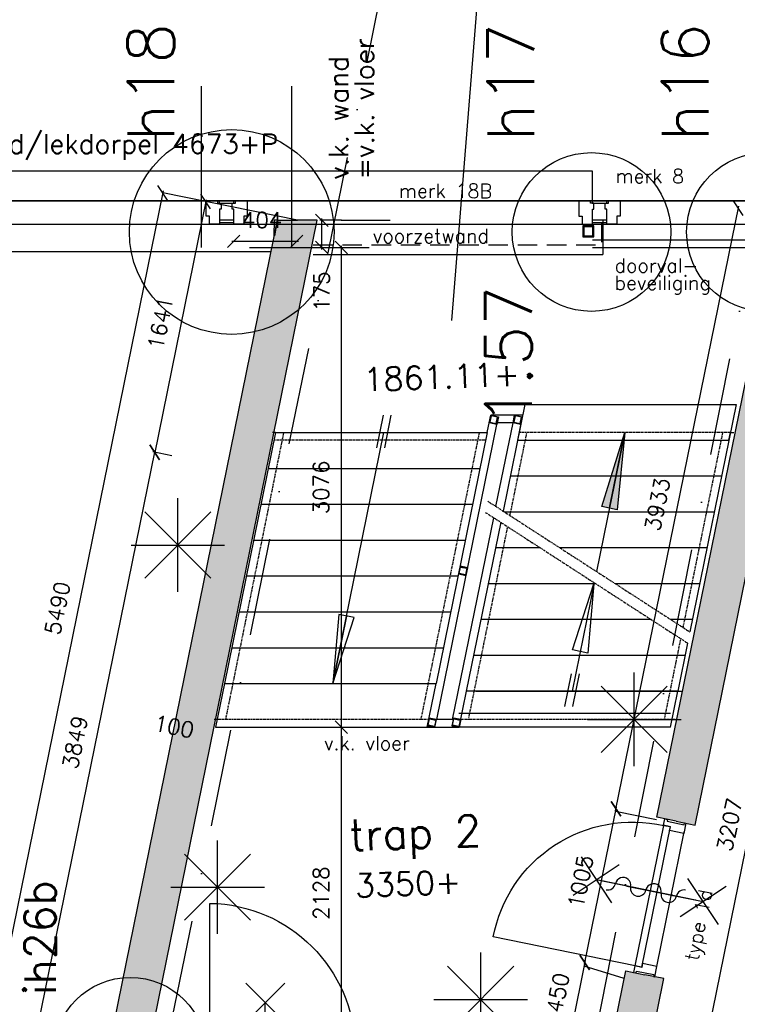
# Model space of a CAD drawing. Extents: x -84256 to 172857, y -58817 to 112048.
# Tile 84 of 90: x 35515 to 40120, y 89123 to 95438. Entities that reach past the tile are written whole.
import ezdxf
from ezdxf.enums import TextEntityAlignment as Align

# ---------------------------------------------------------------- set-up
doc = ezdxf.new("R2010")
doc.units = 0
doc.header["$LTSCALE"] = 50
doc.header["$MEASUREMENT"] = 0
doc.header["$PDMODE"] = 3
doc.header["$PDSIZE"] = 0.001
doc.linetypes.add('DASHDOT', pattern=[25, 12.5, -6.25, 0, -6.25])
doc.linetypes.add('HIDDEN2', pattern=[0.1875, 0.125, -0.0625])
doc.layers.get('0').update_dxf_attribs({"linetype": 'CONTINUOUS'})
doc.layers.get('DEFPOINTS').update_dxf_attribs({"linetype": 'CONTINUOUS'})
for name, color, linetype in [('00', 7, 'CONTINUOUS'), ('_BRANDCOMPART', 6, 'DASHDOT'), ('_DETAILNUMMERS', 4, 'CONTINUOUS'), ('_DETAILNUMMERSTEKST', 4, 'CONTINUOUS'), ('A--01A1_ACEER', 1, 'CONTINUOUS'), ('A--A21--_F12--', 7, 'CONTINUOUS'), ('A--A21--_F123-', 9, 'CONTINUOUS'), ('A--A22--_F123-', 9, 'CONTINUOUS'), ('A--A28--_F-2--', 7, 'CONTINUOUS'), ('A--L13A2_VLOEREN', 2, 'CONTINUOUS'), ('A--L21--', 3, 'CONTINUOUS'), ('A--L21--_F12--', 7, 'CONTINUOUS'), ('A--L22--', 7, 'CONTINUOUS'), ('A--L22--_F-2--', 7, 'CONTINUOUS'), ('A--L22A2_BINNENWAND', 2, 'CONTINUOUS'), ('A--L22A4_BINNENWAND', 4, 'CONTINUOUS'), ('A--L24A3_TRAPPEN', 3, 'CONTINUOUS'), ('A--L24AC1_TRAPPEN', 1, 'HIDDEN2'), ('A--L24D1_TRAPPEN', 1, 'CONTINUOUS'), ('A--L28--', 7, 'CONTINUOUS'), ('A--L28--_F-2--', 7, 'CONTINUOUS'), ('A--L28_KONSTRUKTIES', 4, 'CONTINUOUS'), ('A--L31--', 2, 'CONTINUOUS'), ('A--L31A1_BUITENKOZIJN', 1, 'CONTINUOUS'), ('A--L32--_F123-', 1, 'CONTINUOUS'), ('A--L32--_F123-DRAAIR', 7, 'CONTINUOUS'), ('A--L65--', 7, 'CONTINUOUS'), ('A--L65--_F-23-', 7, 'CONTINUOUS'), ('A--L65--_F123-', 7, 'CONTINUOUS'), ('A--L90--', 7, 'CONTINUOUS'), ('A--M$1A-_F123-', 1, 'CONTINUOUS'), ('A--T$1A-25_TEKST', 2, 'CONTINUOUS'), ('A--T$1A-_F123-_R', 4, 'CONTINUOUS'), ('A--T01A-18_TEKST', 1, 'CONTINUOUS'), ('A--T01A-25_TEKST', 2, 'CONTINUOUS'), ('HELLINGBANEN_TRAPPEN', 1, 'CONTINUOUS'), ('TEKSTKOZIJNMERK', 2, 'CONTINUOUS'), ('X--LR---_CP', 7, 'CONTINUOUS')]:
    doc.layers.add(name, color=color, linetype=linetype)
doc.layers.add('bruto vloeroppervlak', color=3, linetype='CONTINUOUS', plot=False)
doc.styles.add('ALFA-0_25', font='ROMANS')
doc.styles.add('B-01', font='SIMPLEX.SHX', dxfattribs={"width": 0.8, "height": 4.5})
doc.styles.add('HIEMSTRA', font='romans.shx')
doc.dimstyles.new('BEILEN', dxfattribs={"dimscale": 40, "dimtxt": 2.5, "dimasz": 2, "dimexe": 0.3, "dimexo": 0.3, "dimgap": 2, "dimtad": 1, "dimdec": 0, "dimzin": 0, "dimdsep": 46, "dimtxsty": 'HIEMSTRA', "dimblk1": 'OBLIQUE', "dimblk2": 'OBLIQUE', "dimsah": 1, "dimcen": -0.09, "dimdle": 0.3, "dimse1": 1, "dimclrd": 2, "dimclre": 2, "dimclrt": 3, "dimadec": 0, "dimazin": 0, "dimtfac": 1, "dimtdec": 4, "dimtofl": 0, "dimtmove": 2, "dimatfit": 3, "dimldrblk": 'OBLIQUE', "dimfxl": 1, "dimtvp": 625, "dimtolj": 1, "dimtzin": 0, "dimarcsym": 0})
doc.dimstyles.new('BEILEN$0', dxfattribs={"dimscale": 50, "dimtxt": 2.5, "dimasz": 2, "dimexe": 2, "dimexo": 0, "dimgap": 2, "dimtad": 1, "dimdec": 0, "dimzin": 0, "dimdsep": 46, "dimtxsty": 'ALFA-0_25', "dimblk1": 'OBLIQUE', "dimblk2": 'OBLIQUE', "dimsah": 1, "dimcen": -3, "dimdle": 2, "dimclrd": 1, "dimclre": 1, "dimclrt": 2, "dimadec": 0, "dimazin": 0, "dimtfac": 0.666667, "dimtofl": 0, "dimtmove": 2, "dimatfit": 3, "dimldrblk": 'OBLIQUE', "dimfxl": 1, "dimtvp": 0.833333, "dimtolj": 1, "dimtzin": 0, "dimarcsym": 0})
doc.dimstyles.get("Standard").update_dxf_attribs({"dimscale": 40, "dimtxt": 2.5, "dimasz": 2, "dimexe": 0.3, "dimexo": 0.3, "dimgap": 2, "dimtad": 0, "dimdec": 0, "dimzin": 0, "dimdsep": 46, "dimtxsty": 'HIEMSTRA', "dimblk1": 'OBLIQUE', "dimblk2": 'OBLIQUE', "dimsah": 1, "dimcen": -0.09, "dimdle": 0.3, "dimse1": 1, "dimclrd": 2, "dimclre": 2, "dimclrt": 3, "dimadec": 0, "dimazin": 0, "dimtfac": 1, "dimtdec": 4, "dimtix": 1, "dimtmove": 0, "dimatfit": 3, "dimldrblk": 'OBLIQUE', "dimfxl": 1, "dimtvp": 625, "dimtolj": 1, "dimtzin": 0, "dimarcsym": 0})

# ---------------------------------------------------------------- blocks, each defined once
blk = doc.blocks.new('S060204-')
at = {"layer": 'A--L65--_F-23-', "color": 255}
blk.add_circle((0, 0), 0.0123, dxfattribs=at)
at = {"layer": 'A--L65--_F123-', "color": 1, "linetype": 'Continuous'}
for points in [[(-1.25, 6.25), (1.25, 3.75)], [(1.25, 6.25), (-1.25, 3.75)], [(0, 0), (0, 5)]]:
    blk.add_lwpolyline(points, dxfattribs=at)
blk = doc.blocks.new('S060205A')
at = {"layer": 'A--L65--_F-23-', "color": 255}
blk.add_circle((0, -0.0123), 0.0123, dxfattribs=at)
at = {"layer": 'A--L65--_F123-', "color": 1, "linetype": 'Continuous'}
for points in [[(-0.5, 5.7377, 0.41), (0, 5.2377)], [(0, 4.2377, 1), (0, 5.2377)], [(0, 4.2377, 1), (0, 3.2377)], [(0, 2.2377, 1), (0, 3.2377)], [(0, 2.2377, 1), (0, 1.2377)], [(0.5, 0.7377, 0.41), (0, 1.2377)]]:
    blk.add_lwpolyline(points, format="xyb", dxfattribs=at)
blk.add_lwpolyline([(0, -0.0123), (0, 6.2377)], dxfattribs=at)
at = {"layer": 'A--L65--', "xscale": -1}
blk.add_blockref('S060204-', (0, 1.4877), dxfattribs=at)
blk.add_blockref('S060204-', (0, 1.4877), dxfattribs=at)
at = {"layer": 'A--L65--', "rotation": 180}
blk.add_blockref('S060204-', (0, 4.4877), dxfattribs=at)
blk.add_blockref('S060204-', (0, 4.4877), dxfattribs=at)
blk = doc.blocks.new('*U1107')
at = {"layer": 'A--A21--_F123-', "linetype": 'Continuous'}
blk.add_hatch(color=256, dxfattribs=at).paths.add_polyline_path([(0, 0), (-153, -125), (968.3, 5379.8), (1095.9, 5379.8), (1223.4, 5379.8), (153, 125)])
at = {"layer": 'A--A21--_F12--', "color": 8}
for points in [[(0, 0), (-153, -125), (1095.9, 5379.8), (968.3, 5379.8)], [(1095.9, 5379.8), (1223.4, 5379.8), (0, 0), (153, 125)]]:
    blk.add_solid(points, dxfattribs=at)
at = {"layer": 'A--L21--_F12--', "color": 3, "linetype": 'Continuous'}
for points in [[(-153, -125), (-153, -125), (968.3, 5379.8), (1095.9, 5379.8)], [(153, 125), (153, 125), (1223.4, 5379.8), (1095.9, 5379.8)]]:
    blk.add_lwpolyline(points, dxfattribs=at)
blk = doc.blocks.new('*U1106')
at = {"layer": 'A--A21--_F123-', "linetype": 'Continuous'}
blk.add_hatch(color=256, dxfattribs=at).paths.add_polyline_path([(0, 0), (-122.5, 25), (667.7, 3904.1), (795.3, 3904.1), (922.8, 3904.1), (122.5, -25)])
at = {"layer": 'A--A21--_F12--', "color": 8}
for points in [[(0, 0), (-122.5, 25), (795.3, 3904.1), (667.7, 3904.1)], [(795.3, 3904.1), (922.8, 3904.1), (0, 0), (122.5, -25)]]:
    blk.add_solid(points, dxfattribs=at)
at = {"layer": 'A--L21--_F12--', "color": 3, "linetype": 'Continuous'}
for points in [[(0, 0), (-122.5, 25), (667.7, 3904.1), (795.3, 3904.1)], [(0, 0), (122.5, -25), (922.8, 3904.1), (795.3, 3904.1)]]:
    blk.add_lwpolyline(points, dxfattribs=at)
blk = doc.blocks.new('*U1104')
at = {"layer": 'A--A21--_F123-', "linetype": 'Continuous'}
blk.add_hatch(color=256, dxfattribs=at).paths.add_polyline_path([(0, 0), (-102.1, 125), (-12.3, 565.9), (110.2, 540.9), (232.7, 516), (153, 125)])
at = {"layer": 'A--A21--_F12--', "color": 8}
for points in [[(0, 0), (-102.1, 125), (110.2, 540.9), (-12.3, 565.9)], [(110.2, 540.9), (232.7, 516), (0, 0), (153, 125)]]:
    blk.add_solid(points, dxfattribs=at)
at = {"layer": 'A--L21--_F12--', "color": 3, "linetype": 'Continuous'}
for points in [[(-102.1, 125), (-102.1, 125), (-12.3, 565.9), (110.2, 540.9)], [(153, 125), (153, 125), (232.7, 516), (110.2, 540.9)]]:
    blk.add_lwpolyline(points, dxfattribs=at)
blk = doc.blocks.new('*U1086')
at = {"layer": 'A--A22--_F123-', "linetype": 'Continuous'}
h = blk.add_hatch(dxfattribs=at)
h.set_pattern_fill('ALFALINE', color=256, scale=300, style=0)
h.set_pattern_definition([(45, (-37159.46, -94101.7), (-212.132, 212.132), [])])
h.paths.add_polyline_path([(0, 0), (-10.2, -50), (-12.1, -50), (-12.1, 0), (-12.1, 50), (10.2, 50)])
at = {"layer": 'A--L22--_F-2--', "color": 3, "linetype": 'Continuous'}
for points in [[(0, 0), (10.2, 50), (-12.1, 50), (-12.1, 0)], [(0, 0), (-10.2, -50), (-12.1, -50), (-12.1, 0)]]:
    blk.add_lwpolyline(points, dxfattribs=at)
blk = doc.blocks.new('_OBLIQUE')
at = {"color": 0, "linetype": 'ByBlock'}
blk.add_line((-0.5, -0.5), (0.5, 0.5), dxfattribs=at)
blk = doc.blocks.new('*D217')
at = {"color": 2, "linetype": 'ByBlock', "transparency": 16777216}
blk.add_line((36435.5, 94339.5), (35334.8, 88936.1), dxfattribs=at)
at = {"layer": 'DEFPOINTS', "color": 0, "linetype": 'ByBlock', "transparency": 16777216}
for p in [(36433.1, 94327.7), (35337.2, 88947.9), (35337.2, 88947.9)]:
    blk.add_point(p, dxfattribs=at)
at = {"color": 2, "linetype": 'ByBlock', "transparency": 16777216, "xscale": 80, "yscale": 80, "zscale": 80}
for p, rotation in [((36433.1, 94327.7), 78.48629033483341), ((35337.2, 88947.9), 258.4862903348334)]:
    blk.add_blockref('_OBLIQUE', p, dxfattribs=dict(at, rotation=rotation))
at = {"color": 3, "linetype": 'ByBlock', "transparency": 16777216, "insert": (35757.8, 91663.7), "char_height": 100, "attachment_point": 5, "rotation": 78.48629, "style": 'HIEMSTRA'}
blk.add_mtext('\\A1;5490', dxfattribs=at)
blk = doc.blocks.new('*D222')
at = {"color": 2, "linetype": 'ByBlock', "transparency": 16777216}
for p, q in [((36711.7, 94283.2), (36379.3, 92651.3)), ((36492.4, 92640.5), (36369.9, 92665.5))]:
    blk.add_line(p, q, dxfattribs=at)
at = {"layer": 'DEFPOINTS', "color": 0, "linetype": 'ByBlock', "transparency": 16777216}
for p in [(36831.8, 94246.5), (36381.7, 92663.1), (36504.1, 92638.1)]:
    blk.add_point(p, dxfattribs=at)
at = {"color": 2, "linetype": 'ByBlock', "transparency": 16777216, "xscale": 80, "yscale": 80, "zscale": 80}
for p, rotation in [((36709.3, 94271.5), 78.486290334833), ((36381.7, 92663.1), 258.486290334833)]:
    blk.add_blockref('_OBLIQUE', p, dxfattribs=dict(at, rotation=rotation))
at = {"color": 3, "linetype": 'ByBlock', "transparency": 16777216, "insert": (36418.1, 93493.2), "char_height": 100, "attachment_point": 5, "rotation": 78.48629, "style": 'HIEMSTRA'}
blk.add_mtext('\\A1;1641', dxfattribs=at)
blk = doc.blocks.new('*D223')
at = {"color": 2, "linetype": 'ByBlock', "transparency": 16777216}
for p, q in [((35611, 88879.9), (36384.1, 92674.9)), ((36492.4, 92640.6), (36369.9, 92665.5))]:
    blk.add_line(p, q, dxfattribs=at)
at = {"layer": 'DEFPOINTS', "color": 0, "linetype": 'ByBlock', "transparency": 16777216}
for p in [(36381.7, 92663.1), (36504.2, 92638.2), (35735.9, 88866.7)]:
    blk.add_point(p, dxfattribs=at)
at = {"color": 2, "linetype": 'ByBlock', "transparency": 16777216, "xscale": 80, "yscale": 80, "zscale": 80}
for p, rotation in [((36381.7, 92663.1), 78.48629033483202), ((35613.4, 88891.6), 258.486290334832)]:
    blk.add_blockref('_OBLIQUE', p, dxfattribs=dict(at, rotation=rotation))
at = {"color": 3, "linetype": 'ByBlock', "transparency": 16777216, "insert": (35870.2, 90803.3), "char_height": 100, "attachment_point": 5, "rotation": 78.48629, "style": 'HIEMSTRA'}
blk.add_mtext('\\A1;3849', dxfattribs=at)
blk = doc.blocks.new('*D225')
at = {"color": 2, "linetype": 'ByBlock', "transparency": 16777216}
for p, q in [((41123.9, 93594.9), (41324.3, 93550.6)), ((40214.1, 88593.5), (41315.2, 93564.9))]:
    blk.add_line(p, q, dxfattribs=at)
at = {"layer": 'DEFPOINTS', "color": 0, "linetype": 'ByBlock', "transparency": 16777216}
for p in [(41112.2, 93597.5), (41312.6, 93553.2), (40016.3, 88649.6)]:
    blk.add_point(p, dxfattribs=at)
at = {"color": 2, "linetype": 'ByBlock', "transparency": 16777216, "xscale": 80, "yscale": 80, "zscale": 80}
for p, rotation in [((41312.6, 93553.2), 77.51168052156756), ((40216.7, 88605.2), 257.5116805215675)]:
    blk.add_blockref('_OBLIQUE', p, dxfattribs=dict(at, rotation=rotation))
at = {"color": 3, "linetype": 'ByBlock', "transparency": 16777216, "insert": (40637.7, 91107.3), "char_height": 100, "attachment_point": 5, "rotation": 77.51168, "style": 'HIEMSTRA'}
blk.add_mtext('\\A1;5068', dxfattribs=at)
blk = doc.blocks.new('*D227')
at = {"color": 2, "linetype": 'ByBlock', "transparency": 16777216}
for p, q in [((40519.8, 91832.4), (39874.9, 88666.2)), ((39834.5, 88686.6), (39889, 88675.5))]:
    blk.add_line(p, q, dxfattribs=at)
at = {"layer": 'DEFPOINTS', "color": 0, "linetype": 'ByBlock', "transparency": 16777216}
for p in [(40462.9, 91831.7), (39822.8, 88689), (39877.3, 88677.9)]:
    blk.add_point(p, dxfattribs=at)
at = {"color": 2, "linetype": 'ByBlock', "transparency": 16777216, "xscale": 80, "yscale": 80, "zscale": 80}
for p, rotation in [((40517.4, 91820.6), 78.4862903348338), ((39877.3, 88677.9), 258.4862903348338)]:
    blk.add_blockref('_OBLIQUE', p, dxfattribs=dict(at, rotation=rotation))
at = {"color": 3, "linetype": 'ByBlock', "transparency": 16777216, "insert": (40070, 90275.2), "char_height": 100, "attachment_point": 5, "rotation": 78.48629, "style": 'HIEMSTRA'}
blk.add_mtext('\\A1;3207', dxfattribs=at)
blk = doc.blocks.new('*D242')
at = {"layer": 'A--M$1A-_F123-', "color": 2, "linetype": 'Continuous', "lineweight": -2, "transparency": 16777216}
for p, q in [((37579, 93988.7), (37579, 90888.3)), ((37573.4, 90900.3), (37591, 90900.3))]:
    blk.add_line(p, q, dxfattribs=at)
at = {"layer": 'DEFPOINTS', "color": 0, "linetype": 'Continuous', "transparency": 16777216}
for p in [(37561.4, 93976.7), (37561.4, 90900.3), (37579, 90900.3)]:
    blk.add_point(p, dxfattribs=at)
at = {"layer": 'A--M$1A-_F123-', "color": 2, "linetype": 'Continuous', "lineweight": -2, "transparency": 16777216, "xscale": 80, "yscale": 80, "zscale": 80}
for p, rotation in [((37579, 93976.7), 90), ((37579, 90900.3), 270)]:
    blk.add_blockref('_OBLIQUE', p, dxfattribs=dict(at, rotation=rotation))
at = {"layer": 'A--M$1A-_F123-', "color": 3, "linetype": 'Continuous', "transparency": 16777216, "insert": (37449, 92438.5), "char_height": 100, "attachment_point": 5, "rotation": 90, "style": 'HIEMSTRA'}
blk.add_mtext('\\A1;3076', dxfattribs=at)
blk = doc.blocks.new('*D243')
at = {"layer": 'A--M$1A-_F123-', "color": 2, "linetype": 'Continuous', "lineweight": -2, "transparency": 16777216}
for p, q in [((37579, 90912.3), (37579, 88759.9)), ((37640, 88771.9), (37567, 88771.9))]:
    blk.add_line(p, q, dxfattribs=at)
at = {"layer": 'DEFPOINTS', "color": 0, "linetype": 'Continuous', "transparency": 16777216}
for p in [(37457.9, 90900.3), (37579, 88771.9), (37652, 88771.9)]:
    blk.add_point(p, dxfattribs=at)
at = {"layer": 'A--M$1A-_F123-', "color": 2, "linetype": 'Continuous', "lineweight": -2, "transparency": 16777216, "xscale": 80, "yscale": 80, "zscale": 80}
for p, rotation in [((37579, 90900.3), 90), ((37579, 88771.9), 270)]:
    blk.add_blockref('_OBLIQUE', p, dxfattribs=dict(at, rotation=rotation))
at = {"layer": 'A--M$1A-_F123-', "color": 3, "linetype": 'Continuous', "transparency": 16777216, "insert": (37449, 89836.1), "char_height": 100, "attachment_point": 5, "rotation": 90, "style": 'HIEMSTRA'}
blk.add_mtext('\\A1;2128', dxfattribs=at)
blk = doc.blocks.new('Q020604-')
at = {"layer": 'A--A28--_F-2--', "color": 3}
for points in [[(-21, 21.1), (-25, -24.9), (-25, 25.1)], [(-21, 21.1), (-25, 25.1), (25, 25.1)], [(-21, 21.1), (-21, -20.9), (-25, -24.9)], [(25, 25.1), (21, 21.1), (-21, 21.1)], [(25, 25.1), (25, -24.9), (21, 21.1)], [(25, -24.9), (21, -20.9), (21, 21.1)], [(25, -24.9), (-25, -24.9), (-21, -20.9)], [(25, -24.9), (-21, -20.9), (21, -20.9)]]:
    blk.add_solid(points, dxfattribs=at)
at = {"layer": 'A--L28--_F-2--', "color": 3, "linetype": 'Continuous'}
blk.add_lwpolyline([(-25, -24.9), (-21, -20.9), (-21, 21.1), (21, 21.1), (21, -20.9), (-21, -20.9), (-25, -24.9), (25, -24.9), (25, 25.1), (-25, 25.1)], close=True, dxfattribs=at)
at = {"layer": 'X--LR---_CP', "color": 4, "linetype": 'Continuous'}
for p in [(-25, 0.1), (0, 0), (25, 0.1)]:
    blk.add_point(p, dxfattribs=at)
blk = doc.blocks.new('*D341')
at = {"layer": 'A--M$1A-_F123-', "color": 2, "linetype": 'Continuous', "lineweight": -2, "transparency": 16777216}
for p, q in [((23981.9, 29671.5), (23903.5, 29687.4)), ((23978.7, 29655.8), (23984.3, 29683.2)), ((24079.9, 29651.5), (23981.9, 29671.5)), ((24079.9, 29651.5), (24158.2, 29635.5))]:
    blk.add_line(p, q, dxfattribs=at)
at = {"layer": 'DEFPOINTS', "color": 0, "linetype": 'Continuous', "transparency": 16777216}
for p in [(23976.3, 29644), (23981.9, 29671.5), (24074.3, 29624)]:
    blk.add_point(p, dxfattribs=at)
at = {"layer": 'A--M$1A-_F123-', "color": 2, "linetype": 'Continuous', "lineweight": -2, "transparency": 16777216, "xscale": 80, "yscale": 80, "zscale": 80}
for p, rotation in [((23981.9, 29671.5), 348.4862903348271), ((24079.9, 29651.5), 168.4862903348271)]:
    blk.add_blockref('_OBLIQUE', p, dxfattribs=dict(at, rotation=rotation))
at = {"layer": 'A--M$1A-_F123-', "color": 3, "linetype": 'Continuous', "transparency": 16777216, "insert": (36506, 90903.8), "char_height": 100, "attachment_point": 5, "rotation": 348.48629, "style": 'HIEMSTRA'}
blk.add_mtext('\\A1;100', dxfattribs=at)
blk = doc.blocks.new('*D352')
at = {"layer": 'A--M$1A-_F123-', "color": 2, "linetype": 'Continuous', "lineweight": -2, "transparency": 16777216}
for p, q in [((37453.6, 93964.7), (37453.6, 94163.7)), ((37579.1, 94151.7), (37441.6, 94151.7))]:
    blk.add_line(p, q, dxfattribs=at)
at = {"layer": 'DEFPOINTS', "color": 0, "linetype": 'Continuous', "transparency": 16777216}
for p in [(37453.6, 94151.7), (37591.1, 94151.7), (37591.1, 93976.7)]:
    blk.add_point(p, dxfattribs=at)
at = {"layer": 'A--M$1A-_F123-', "color": 2, "linetype": 'Continuous', "lineweight": -2, "transparency": 16777216, "xscale": 80, "yscale": 80, "zscale": 80}
for p, rotation in [((37453.6, 94151.7), 90), ((37453.6, 93976.7), 270)]:
    blk.add_blockref('_OBLIQUE', p, dxfattribs=dict(at, rotation=rotation))
at = {"layer": 'A--M$1A-_F123-', "color": 3, "linetype": 'Continuous', "transparency": 16777216, "insert": (37453.6, 93695.3), "char_height": 100, "attachment_point": 5, "rotation": 90, "style": 'HIEMSTRA'}
blk.add_mtext('\\A1;175', dxfattribs=at)
blk = doc.blocks.new('*D374')
at = {"layer": 'A--M$1A-_F123-', "color": 2, "linetype": 'Continuous', "lineweight": -2, "transparency": 16777216}
for p, q in [((39143.5, 89403), (39048.9, 88938.6)), ((39057.2, 88949.2), (39039.6, 88952.7))]:
    blk.add_line(p, q, dxfattribs=at)
at = {"layer": 'DEFPOINTS', "color": 0, "linetype": 'Continuous', "transparency": 16777216}
for p in [(39158.8, 89387.6), (39051.3, 88950.3), (39069, 88946.8)]:
    blk.add_point(p, dxfattribs=at)
at = {"layer": 'A--M$1A-_F123-', "color": 2, "linetype": 'Continuous', "lineweight": -2, "transparency": 16777216, "xscale": 80, "yscale": 80, "zscale": 80}
for p, rotation in [((39141.1, 89391.2), 78.48629127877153), ((39051.3, 88950.3), 258.4862912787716)]:
    blk.add_blockref('_OBLIQUE', p, dxfattribs=dict(at, rotation=rotation))
at = {"layer": 'A--M$1A-_F123-', "color": 3, "linetype": 'Continuous', "transparency": 16777216, "insert": (38968.9, 89196.7), "char_height": 100, "attachment_point": 5, "rotation": 78.48629, "style": 'HIEMSTRA'}
blk.add_mtext('\\A1;450', dxfattribs=at)
blk = doc.blocks.new('*D376')
at = {"layer": 'A--M$1A-_F123-', "color": 2, "linetype": 'Continuous', "lineweight": -2, "transparency": 16777216}
for p, q in [((39138.7, 89379.4), (39344.1, 90387.7)), ((39353.5, 90373.6), (39353.5, 90373.6))]:
    blk.add_line(p, q, dxfattribs=at)
at = {"layer": 'DEFPOINTS', "color": 0, "linetype": 'Continuous', "transparency": 16777216}
for p in [(39341.7, 90376), (39341.7, 90376), (39141.1, 89391.2)]:
    blk.add_point(p, dxfattribs=at)
at = {"layer": 'A--M$1A-_F123-', "color": 2, "linetype": 'Continuous', "lineweight": -2, "transparency": 16777216, "xscale": 80, "yscale": 80, "zscale": 80}
for p, rotation in [((39341.7, 90376), 78.48629033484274), ((39141.1, 89391.2), 258.4862903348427)]:
    blk.add_blockref('_OBLIQUE', p, dxfattribs=dict(at, rotation=rotation))
at = {"layer": 'A--M$1A-_F123-', "color": 3, "linetype": 'Continuous', "transparency": 16777216, "insert": (39114.1, 89909.5), "char_height": 100, "attachment_point": 5, "rotation": 78.48629, "style": 'HIEMSTRA'}
blk.add_mtext('\\A1;1005', dxfattribs=at)
blk = doc.blocks.new('*D377')
at = {"layer": 'A--M$1A-_F123-', "color": 2, "linetype": 'Continuous', "lineweight": -2, "transparency": 16777216}
for p, q in [((39339.3, 90364.2), (40129.2, 94241.9)), ((40115.1, 94232.5), (40115.1, 94232.5))]:
    blk.add_line(p, q, dxfattribs=at)
at = {"layer": 'DEFPOINTS', "color": 0, "linetype": 'Continuous', "transparency": 16777216}
for p in [(40126.8, 94230.1), (40126.8, 94230.1), (39341.7, 90376)]:
    blk.add_point(p, dxfattribs=at)
at = {"layer": 'A--M$1A-_F123-', "color": 2, "linetype": 'Continuous', "lineweight": -2, "transparency": 16777216, "xscale": 80, "yscale": 80, "zscale": 80}
for p, rotation in [((40126.8, 94230.1), 78.48629033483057), ((39341.7, 90376), 258.4862903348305)]:
    blk.add_blockref('_OBLIQUE', p, dxfattribs=dict(at, rotation=rotation))
at = {"layer": 'A--M$1A-_F123-', "color": 3, "linetype": 'Continuous', "transparency": 16777216, "insert": (39606.9, 92329), "char_height": 100, "attachment_point": 5, "rotation": 78.48629, "style": 'HIEMSTRA'}
blk.add_mtext('\\A1;3933', dxfattribs=at)
blk = doc.blocks.new('DETAILNR')
at = {"layer": '_DETAILNUMMERS'}
blk.add_circle((32.9, -23.2), 490.7, dxfattribs=at)
at = {"layer": 'X--LR---_CP'}
blk.add_point((0, 0), dxfattribs=at)
at = {"layer": '_DETAILNUMMERSTEKST', "style": 'ALFA-0_25'}
blk.add_attdef('DETAILNR', text='', height=200, rotation=90, dxfattribs=at).set_placement((-618.4, 223.8), align=Align.RIGHT)
blk = doc.blocks.new('*D554')
at = {"layer": 'A--M$1A-_F123-', "color": 2, "linetype": 'Continuous', "lineweight": -2, "transparency": 16777216}
blk.add_line((36876.3, 94016.7), (37304.2, 94016.7), dxfattribs=at)
at = {"layer": 'DEFPOINTS', "color": 0, "linetype": 'Continuous', "transparency": 16777216}
for p in [(36888.3, 94016.2), (37292.2, 94016.7), (37292.2, 94016.7)]:
    blk.add_point(p, dxfattribs=at)
at = {"layer": 'A--M$1A-_F123-', "color": 2, "linetype": 'Continuous', "lineweight": -2, "transparency": 16777216, "xscale": 80, "yscale": 80, "zscale": 80, "rotation": 180}
blk.add_blockref('_OBLIQUE', (36888.3, 94016.7), dxfattribs=at)
at = {"layer": 'A--M$1A-_F123-', "color": 2, "linetype": 'Continuous', "lineweight": -2, "transparency": 16777216, "xscale": 80, "yscale": 80, "zscale": 80}
blk.add_blockref('_OBLIQUE', (37292.2, 94016.7), dxfattribs=at)
at = {"layer": 'A--M$1A-_F123-', "color": 3, "linetype": 'Continuous', "transparency": 16777216, "insert": (37070.1, 94153.3), "char_height": 100, "attachment_point": 5, "style": 'HIEMSTRA'}
blk.add_mtext('\\A1;404', dxfattribs=at)
blk = doc.blocks.new('fijn_schuurwerk')
at = {"layer": '00', "color": 4}
for p, q in [((-0.000025, 300), (-0.000025, -300)), ((-212.132075, 212.132), (212.132025, -212.132)), ((-212.131875, -212.132), (212.132025, 212.13215)), ((-299.999975, 0), (299.999975, 0))]:
    blk.add_line(p, q, dxfattribs=at)

msp = doc.modelspace()

# ---------------------------------------------------------------- hatches: boundary and pattern name
at = {"layer": 'A--L28_KONSTRUKTIES'}
h = msp.add_hatch(color=256, dxfattribs=at)
h.paths.add_polyline_path([(39198.6, 94116.3), (39128.6, 94116.3), (39128.6, 94053.7), (39134.9, 94053.7), (39134.9, 94110), (39192.3, 94110), (39192.3, 94053.7), (39198.6, 94053.7)])
h.paths.add_polyline_path([(39198.6, 94053.7), (39192.3, 94053.7), (39192.3, 94052.6), (39134.9, 94052.6), (39134.9, 94053.7), (39128.6, 94053.7), (39128.6, 94046.3), (39198.6, 94046.3)])
at = {"layer": 'HELLINGBANEN_TRAPPEN'}
msp.add_hatch(color=256, dxfattribs=at).paths.add_polyline_path([(39397.6, 92790.3), (39349, 92295.4), (39249.8, 92315.7)])

# ---------------------------------------------------------------- linework, layer by layer
for p, q in [((36682.6, 93976.7), (36682.6, 95011.1)), ((37261.6, 93976.7), (37261.6, 95011.1)), ((36989.3, 93976.7), (37757.7, 93976.7)), ((36923.3, 91640.3), (36923.3, 91640.3))]:
    msp.add_line(p, q)
at = {"layer": '_BRANDCOMPART'}
msp.add_lwpolyline([(37866.8, 95780.1), (36480, 88971.9), (39218.8, 88971.9), (40494.1, 95381.1)], dxfattribs=at)
at = {"layer": '_DETAILNUMMERS'}
for centre, radius in [((36875.6, 94076.4), 656.7), ((39184.3, 94076.4), 508.9), ((40303.5, 94076.4), 508.9)]:
    msp.add_circle(centre, radius, dxfattribs=at)
at = {"layer": 'A--01A1_ACEER', "linetype": 'Continuous'}
msp.add_line((37579, 94151.7), (37892.7, 94151.7), dxfattribs=at)
at = {"layer": 'A--L13A2_VLOEREN'}
for p, q in [((38514.9, 92790.3), (38537.8, 92902.6)), ((38741.9, 92902.6), (38537.8, 92902.6)), ((38741.9, 92902.6), (38708.8, 92740.3)), ((37157.6, 92790.3), (37137.2, 92790.3)), ((40066.1, 92740.3), (40076.3, 92790.3)), ((40076.3, 92790.3), (40096.7, 92790.3)), ((36829.6, 91180.3), (36772.6, 90900.3)), ((38129.9, 90900.3), (38186.9, 91180.3)), ((38380.8, 91130.3), (38334, 90900.3)), ((39738.2, 91130.3), (38380.8, 91130.3)), ((39691.3, 90900.3), (39738.2, 91130.3)), ((36782.8, 90950.3), (36762.3, 90950.3)), ((38293.2, 90950.3), (38191.1, 90950.3)), ((39691.3, 90988.3), (38334, 90988.3)), ((39721.9, 90950.3), (39701.5, 90950.3)), ((36772.6, 90900.3), (38129.9, 90900.3)), ((39691.3, 90900.3), (38334, 90900.3))]:
    msp.add_line(p, q, dxfattribs=at)
at = {"layer": 'A--L22A2_BINNENWAND', "color": 4, "linetype": 'HIDDEN2', "ltscale": 20}
for p in [(39248.6, 94136.3), (37398.3, 93994.6)]:
    msp.add_line(p, (39248.6, 93994.3), dxfattribs=at)
at = {"layer": 'A--L22A2_BINNENWAND'}
for p, q in [((39256.7, 94151.3), (39256.7, 93931.5)), ((31947.6, 93951.7), (37128.9, 93951.7)), ((37398.3, 93931.7), (39256.7, 93931.5))]:
    msp.add_line(p, q, dxfattribs=at)
at = {"layer": 'A--L22A4_BINNENWAND', "linetype": 'Continuous'}
for p, q in [((39189.6, 94466.7), (29258.3, 94466.7)), ((39189.6, 94276.5), (39189.6, 94466.7))]:
    msp.add_line(p, q, dxfattribs=at)
at = {"layer": 'A--L24A3_TRAPPEN'}
for p, q in [((38755.7, 92970.3), (38616.4, 92286.5)), ((38755.7, 92970.3), (40113, 92970.3)), ((40113, 92970.3), (39815.8, 91511.3)), ((37157.6, 92790.3), (36829.6, 91180.3)), ((37157.6, 92790.3), (38514.9, 92790.3)), ((38514.9, 92790.3), (38186.9, 91180.3)), ((38708.8, 92740.3), (40066.1, 92740.3)), ((37110.7, 92560.3), (38468, 92560.3)), ((40019.3, 92510.3), (38662, 92510.3)), ((37063.9, 92330.3), (38421.2, 92330.3)), ((39972.4, 92280.3), (38626, 92280.3)), ((38601.7, 92214.6), (38380.8, 91130.3)), ((37017, 92100.3), (38374.3, 92100.3)), ((38855.9, 92050.3), (38568.2, 92050.3)), ((39925.6, 92050.3), (38981.8, 92050.3)), ((36970.2, 91870.3), (38327.5, 91870.3)), ((39211.8, 91820.3), (38521.4, 91820.3)), ((39878.7, 91820.3), (39337.7, 91820.3)), ((36923.3, 91640.3), (38280.6, 91640.3)), ((39567.6, 91590.3), (38474.5, 91590.3)), ((39831.9, 91590.3), (39693.5, 91590.3)), ((36876.5, 91410.3), (38233.8, 91410.3)), ((39801.1, 91439.3), (39738.2, 91130.3)), ((39785, 91360.3), (38427.7, 91360.3)), ((36829.6, 91180.3), (38186.9, 91180.3)), ((39738.2, 91130.3), (38380.8, 91130.3))]:
    msp.add_line(p, q, dxfattribs=at)
at = {"layer": 'A--L24AC1_TRAPPEN'}
for p, q in [((37208.6, 92790.3), (36835.8, 90950.3)), ((38463.9, 92790.3), (38089, 90950.3)), ((38661.5, 92257.4), (38770, 92790.3)), ((40076.3, 92790.3), (38719, 92790.3)), ((40025.3, 92790.3), (39770.7, 91540.4)), ((38504.7, 92740.3), (37147.4, 92740.3)), ((38519.3, 92349.2), (39815.8, 91511.3)), ((38504.7, 92277.3), (39801.1, 91439.3)), ((38395.2, 90950.3), (38646.8, 92185.5)), ((39756, 91468.5), (39650.5, 90950.3)), ((38140.1, 90950.3), (36782.8, 90950.3)), ((39701.5, 90950.3), (38344.2, 90950.3)), ((39701.5, 90950.3), (38344.2, 90950.3))]:
    msp.add_line(p, q, dxfattribs=at)
at = {"layer": 'A--L24D1_TRAPPEN'}
for p, q in [((38191.1, 90950.3), (38578.6, 92852.6)), ((38571.3, 92315.7), (38680.7, 92852.6)), ((38680.7, 92852.6), (38578.6, 92852.6)), ((38293.2, 90950.3), (38556.6, 92243.7)), ((38129.9, 90900.3), (38334, 90900.3))]:
    msp.add_line(p, q, dxfattribs=at)
at = {"layer": 'A--L28_KONSTRUKTIES'}
for points in [[(39128.6, 94046.3), (39198.6, 94046.3), (39198.6, 94116.3), (39128.6, 94116.3)], [(39134.9, 94052.6), (39192.3, 94052.6), (39192.3, 94110), (39134.9, 94110)]]:
    msp.add_lwpolyline(points, close=True, dxfattribs=at)
at = {"layer": 'A--L31--', "color": 2, "linetype": 'Continuous'}
for p, q in [((36889.3, 94273.4), (36795.3, 94273.4)), ((36795.3, 94273.4), (36795.3, 94261.4)), ((36795.3, 94261.4), (36889.3, 94261.4)), ((36796.3, 94222.4), (36796.3, 94151.4)), ((36889.3, 94261.4), (36889.3, 94273.4)), ((39282.7, 94273.3), (39188.7, 94273.3)), ((39188.7, 94273.3), (39188.7, 94261.3)), ((39188.7, 94261.3), (39282.7, 94261.3)), ((39282.7, 94261.3), (39282.7, 94273.3)), ((36888.3, 94151.4), (36796.2, 94151.4)), ((36796.2, 94151.4), (36796.2, 94136.4)), ((36796.2, 94136.4), (36888.3, 94136.4)), ((36888.3, 94136.4), (36888.3, 94151.4)), ((39281.7, 94151.3), (39189.6, 94151.3)), ((39189.6, 94136.3), (39281.7, 94136.3))]:
    msp.add_line(p, q, dxfattribs=at)
for points in [[(36798.2, 94126.4), (36733.2, 94126.4), (36733.3, 94177.4), (36712.3, 94177.4), (36712.3, 94276.4), (36785.3, 94276.4), (36785.3, 94261.4), (36807.2, 94261.4), (36807.2, 94222.4), (36798.2, 94222.4)], [(36974.3, 94276.4), (36974.3, 94177.4), (36953.3, 94177.4), (36953.2, 94126.4), (36888.3, 94126.4), (36888.3, 94222.4), (36879.3, 94222.4), (36879.3, 94261.4), (36899.3, 94261.4), (36899.3, 94276.4)], [(39103.7, 94276.3), (39103.7, 94177.3), (39124.7, 94177.3), (39124.6, 94126.3), (39189.6, 94126.3), (39189.7, 94222.3), (39198.6, 94222.3), (39198.6, 94261.3), (39178.7, 94261.3), (39178.7, 94276.3)], [(39367.7, 94276.3), (39367.7, 94177.3), (39346.7, 94177.3), (39346.6, 94126.3), (39281.7, 94126.3), (39281.7, 94222.3), (39272.7, 94222.3), (39272.7, 94261.3), (39292.7, 94261.3), (39292.7, 94276.3)]]:
    msp.add_lwpolyline(points, close=True, dxfattribs=at)
at = {"layer": 'A--L31A1_BUITENKOZIJN'}
for p, q in [((31994.8, 94277.9), (40281.8, 94276.3)), ((31973.7, 94127.9), (40302.8, 94126.3)), ((39189.6, 94026.5), (40302.8, 94026.3)), ((39189.6, 93976.5), (40302.7, 93976.3))]:
    msp.add_line(p, q, dxfattribs=at)
at = {"layer": 'A--L32--_F123-', "color": 1}
for p, q in [((38288.7, 93508), (38544.6, 96704.8)), ((39645.9, 90271.1), (39654.3, 90312.3)), ((39654.3, 90312.3), (39671.9, 90308.7)), ((39671.9, 90308.7), (39669.5, 90297)), ((39690.2, 90262.1), (39645.9, 90271.1)), ((39669.5, 90297), (39779.3, 90274.6)), ((39685.3, 90237.6), (39690.2, 90262.1)), ((39790.5, 90284.6), (39777.1, 90218.9)), ((39779.3, 90274.6), (39781.7, 90286.4)), ((39781.7, 90286.4), (39790.5, 90284.6)), ((39781.7, 90286.4), (39781.7, 90286.4)), ((39603.3, 89365.5), (39779.1, 90228.6)), ((39777.1, 90218.9), (39685.3, 90237.6)), ((39462.1, 89368.7), (39453.7, 89327.5)), ((39506.4, 89359.7), (39462.1, 89368.7)), ((39511.4, 89384.2), (39506.4, 89359.7)), ((39603.3, 89365.5), (39511.4, 89384.2)), ((39589.9, 89299.8), (39603.3, 89365.5)), ((39453.7, 89327.5), (39471.3, 89323.9)), ((39471.3, 89323.9), (39473.7, 89335.7)), ((39473.7, 89335.7), (39583.5, 89313.4)), ((39583.5, 89313.4), (39581.1, 89301.6)), ((39581.1, 89301.6), (39589.9, 89299.8)), ((39581.1, 89301.6), (39581.1, 89301.6))]:
    msp.add_line(p, q, dxfattribs=at)
at = {"layer": 'A--L32--_F123-', "color": 2, "linetype": 'Continuous'}
for p, q in [((39465.5, 89370), (39648.9, 90270.5)), ((39688.1, 90262.5), (39504.7, 89362)), ((39648.9, 90270.5), (39688.1, 90262.5)), ((39504.7, 89362), (39465.5, 89370)), ((39504.7, 89362), (39504.7, 89362))]:
    msp.add_line(p, q, dxfattribs=at)
at = {"layer": 'A--L32--_F123-', "color": 1, "linetype": 'Continuous'}
msp.add_line((39465.5, 89370), (38554.2, 89555.7), dxfattribs=at)
at = {"layer": 'A--L32--_F123-', "color": 1, "linetype": 'Continuous', "extrusion": (0, 0, -1)}
msp.add_ellipse((39465.5, 89370), major_axis=(-762.8, 536.7), ratio=0.98259, start_param=-0.418718, end_param=1.164973, dxfattribs=at)
at = {"layer": 'A--L32--_F123-DRAAIR', "color": 1}
msp.add_lwpolyline([(36736.3, 88840.3), (36736.3, 89770.3, -0.405181), (37667.3, 88840.3)], format="xyb", dxfattribs=at)
at = {"layer": 'A--M$1A-_F123-', "linetype": 'Continuous'}
for p, q in [((37297.2, 94151.7), (36433.1, 94327.7)), ((39601.1, 90306.8), (39338.6, 90360.3)), ((39393.5, 89287.7), (39136.2, 89366.7))]:
    msp.add_line(p, q, dxfattribs=at)
at = {"layer": 'bruto vloeroppervlak'}
msp.add_lwpolyline([(48085.1, 69414.3), (48088.4, 88365.4), (48085.5, 88487.1), (41478.2, 90257.8), (41475.1, 90366.3), (41475.1, 95825.4), (40696.3, 95825.4), (40378.5, 94273.3), (40342.7, 94273.3), (40342.7, 94276.3), (31921.8, 94276.8), (31921.8, 94273.8), (31353, 94273.8), (31186.4, 93456.1), (31450, 93402.4), (30475.9, 88620.5), (30212.3, 88674.2), (30108.6, 88164.8), (30372.2, 88111.1), (29398.1, 83329.2), (29134.5, 83382.9), (29030.7, 82873.4), (29294.3, 82819.7), (28320.2, 78037.8)], dxfattribs=at)
at = {"layer": 'HELLINGBANEN_TRAPPEN'}
for p, q in [((37806.1, 92692.6), (37848.7, 92901.6)), ((37857.1, 92692.6), (37899.7, 92901.6)), ((37523.6, 91180.3), (37851.5, 92790.3)), ((39397.6, 92790.3), (39216.1, 91898.9)), ((39299.7, 92307.6), (39397.6, 92790.3)), ((39397.6, 92790.3), (39305.9, 92338.1)), ((39200.8, 91823.9), (39059.5, 91130.3)), ((37611.7, 91613), (37523.6, 91180.3)), ((39012.6, 91032.6), (39055.2, 91241.6)), ((39063.7, 91032.6), (39106.2, 91241.6)), ((39768.8, 91129.7), (38442.1, 91129.7)), ((39768.8, 91129.7), (38442.1, 91129.7))]:
    msp.add_line(p, q, dxfattribs=at)
for points in [[(39397.6, 92790.3), (39349, 92295.4), (39249.8, 92315.7)], [(39200.1, 91820.3), (39161.2, 91375.4), (39062, 91395.7)], [(37523.6, 91180.3), (37523.6, 91180.3), (37661.1, 91604), (37562.8, 91623.3)]]:
    msp.add_lwpolyline(points, close=True, dxfattribs=at)
at = {"layer": 'X--LR---_CP', "color": 1, "linetype": 'Continuous'}
msp.add_point((39589.9, 89299.8), dxfattribs=at)
msp.add_point((39589.9, 89299.8), dxfattribs=at)

# ---------------------------------------------------------------- block references
at = {"layer": '00'}
ref = msp.add_blockref('DETAILNR', (36201.3, 88771.9), dxfattribs=dict(at, rotation=90))
ref.add_attrib('DETAILNR', 'ih26b', dxfattribs={"layer": '_DETAILNUMMERSTEKST', "height": 200, "rotation": 90, "style": 'ALFA-0_25'}).set_placement((35746, 89918.7), align=Align.RIGHT)
at = {"layer": 'A--L21--', "linetype": 'Continuous'}
for name, p in [('*U1106', (39726.8, 90297.5)), ('*U1107', (36201.3, 88771.9)), ('*U1104', (39416, 88771.9))]:
    msp.add_blockref(name, p, dxfattribs=at)
at = {"layer": 'A--L22--'}
msp.add_blockref('*U1086', (37159.5, 94101.7), dxfattribs=at)
at = {"layer": 'A--L28--', "xscale": -1, "rotation": 168.4862903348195}
for p in [(38557.1, 92872.2), (38710.2, 92872.2)]:
    msp.add_blockref('Q020604-', p, dxfattribs=at)
at = {"layer": 'A--L28--', "rotation": 348.4862903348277}
for p in [(38360.2, 91902.8), (38160.3, 90929.1), (38317.4, 90929.1)]:
    msp.add_blockref('Q020604-', p, dxfattribs=at)
at = {"layer": 'A--L65--', "xscale": 100, "yscale": 100, "zscale": 2}
for p, rotation in [((39850.7, 89791.8), 78.4825803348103), ((37090.4, 88485.3), 359.9962899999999)]:
    msp.add_blockref('S060205A', p, dxfattribs=dict(at, rotation=rotation))
at = {"layer": 'A--L90--', "rotation": 90}
for p in [(36529.7, 92068.5), (39458.7, 90950.3), (36785.1, 89874.6), (38473.2, 89154.6)]:
    msp.add_blockref('fijn_schuurwerk', p, dxfattribs=at)

# ---------------------------------------------------------------- texts
at = {"layer": '_DETAILNUMMERSTEKST', "style": 'ALFA-0_25'}
for s, p in [('h18', (36507.2, 94656.5)), ('h17', (38815.9, 94656.5)), ('h16', (39935.1, 94656.5))]:
    msp.add_text(s, height=300, rotation=90, dxfattribs=at).set_placement(p)
at = {"layer": 'A--T$1A-25_TEKST', "color": 4, "style": 'B-01'}
for s, p in [('1861.11+', (37723.8, 93054)), ('3350+', (37669, 89809.1))]:
    msp.add_text(s, height=150, rotation=2.0954, dxfattribs=at).set_placement(p)
at = {"layer": 'A--T$1A-25_TEKST', "color": 3, "style": 'B-01'}
msp.add_text('trap 2', height=200, rotation=2.0954, dxfattribs=at).set_placement((37632.5, 90107.4))
at = {"layer": 'A--T$1A-_F123-_R', "style": 'ALFA-0_25'}
msp.add_text('1.57', height=300, rotation=90, dxfattribs=at).set_placement((38801.7, 92832.2))
at = {"layer": 'A--T01A-18_TEKST', "style": 'HIEMSTRA'}
for s, p in [('voorzetwand', (37780.9, 94005.8)), ('doorval-', (39332.4, 93816.3)), ('beveiliging', (39332.4, 93705.7)), ('v.k. vloer', (37466.9, 90752))]:
    msp.add_text(s, height=90, dxfattribs=at).set_placement(p)
at = {"layer": 'A--T01A-25_TEKST', "style": 'HIEMSTRA'}
for s, p in [('=v.k. vloer', (37787.6, 94413.4)), ('v.k. wand', (37623.4, 94413.4))]:
    msp.add_text(s, height=125, rotation=90, dxfattribs=at).set_placement(p)
msp.add_text('b.k. dakrand/lekdorpel 4673+P', height=125, dxfattribs=at).set_placement((37173.7, 94579.9), align=Align.RIGHT)
at = {"layer": 'TEKSTKOZIJNMERK', "style": 'B-01'}
for s, rotation, p in [('merk 8', 359.92267, (39338.7, 94390.7)), ('merk 18B', 359.92267, (37948.4, 94295.1)), ('type 1d', 78.486, (39869.1, 89397.2))]:
    msp.add_text(s, height=90, rotation=rotation, dxfattribs=at).set_placement(p)

# ---------------------------------------------------------------- dimensions: what is measured, and where the dimension line sits
at = {"layer": 'A--M$1A-_F123-', "linetype": 'Continuous'}
for p1, p2, distance, dimstyle, picture, middle in [((36433.1, 94327.7), (35337.2, 88947.9), 0, 'BEILEN', '*D217', (35757.8, 91663.7)), ((36831.8, 94246.5), (36504.1, 92638.1), -125, 'BEILEN', '*D222', (36418.1, 93493.2)), ((40016.3, 88649.6), (41112.2, 93597.5), -205.3, 'BEILEN', '*D225', (40637.7, 91107.3)), ((35735.9, 88866.7), (36504.2, 92638.2), 125, 'BEILEN', '*D223', (35870.2, 90803.3)), ((40462.9, 91831.7), (39822.8, 88689), 55.6, 'BEILEN', '*D227', (40070, 90275.2)), ((24074.3, 29624), (23976.3, 29644), -28, 'Standard', '*D341', (36506, 90903.8))]:
    dim = msp.add_aligned_dim(p1=p1, p2=p2, distance=distance, dimstyle=dimstyle, dxfattribs=at)
    dim.commit()
    dim.dimension.update_dxf_attribs({"geometry": picture, "text_midpoint": middle})
for p1, p2, distance, picture, middle in [((39341.7, 90376), (40126.8, 94230.1), 0, '*D377', (39606.9, 92329)), ((39141.1, 89391.2), (39341.7, 90376), 0, '*D376', (39114.1, 89909.5)), ((39158.8, 89387.6), (39069, 88946.8), -18, '*D374', (38968.9, 89196.7))]:
    dim = msp.add_aligned_dim(p1=p1, p2=p2, distance=distance, dimstyle='Standard', override={"dimtad": 1}, dxfattribs=at)
    dim.commit()
    dim.dimension.update_dxf_attribs({"geometry": picture, "text_midpoint": middle})
dim = msp.add_linear_dim(base=(37292.2, 94016.7), p1=(36888.3, 94016.2), p2=(37292.2, 94016.7), dimstyle='BEILEN$0', override={"dimscale": 40, "dimexe": 0.3, "dimexo": 0.3, "dimtxsty": 'HIEMSTRA', "dimcen": -0.09, "dimdle": 0.3, "dimse1": 1, "dimclrd": 2, "dimclre": 2, "dimclrt": 3, "dimtfac": 1, "dimtdec": 4, "dimtvp": 625}, dxfattribs=at)
dim.commit()
dim.dimension.update_dxf_attribs({"geometry": '*D554', "text_midpoint": (37070.1, 94153.3), "dimtype": 160})
dim = msp.add_linear_dim(base=(37453.6, 94151.7), p1=(37591.1, 93976.7), p2=(37591.1, 94151.7), angle=90, dimstyle='BEILEN$0', override={"dimscale": 40, "dimexe": 0.3, "dimexo": 0.3, "dimtxsty": 'HIEMSTRA', "dimcen": -0.09, "dimdle": 0.3, "dimse1": 1, "dimclrd": 2, "dimclre": 2, "dimclrt": 3, "dimtfac": 1, "dimtdec": 4, "dimtvp": 625}, dxfattribs=at)
dim.commit()
dim.dimension.update_dxf_attribs({"geometry": '*D352', "text_midpoint": (37453.6, 93695.3), "dimtype": 161})
for base, p1, p2, picture, middle in [((37579, 90900.3), (37561.4, 93976.7), (37561.4, 90900.3), '*D242', (37449, 92438.5)), ((37579, 88771.9), (37457.9, 90900.3), (37652, 88771.9), '*D243', (37449, 89836.1))]:
    dim = msp.add_linear_dim(base=base, p1=p1, p2=p2, angle=90, dimstyle='BEILEN', dxfattribs=at)
    dim.commit()
    dim.dimension.update_dxf_attribs({"geometry": picture, "text_midpoint": middle})

doc.saveas('drawing.dxf')
